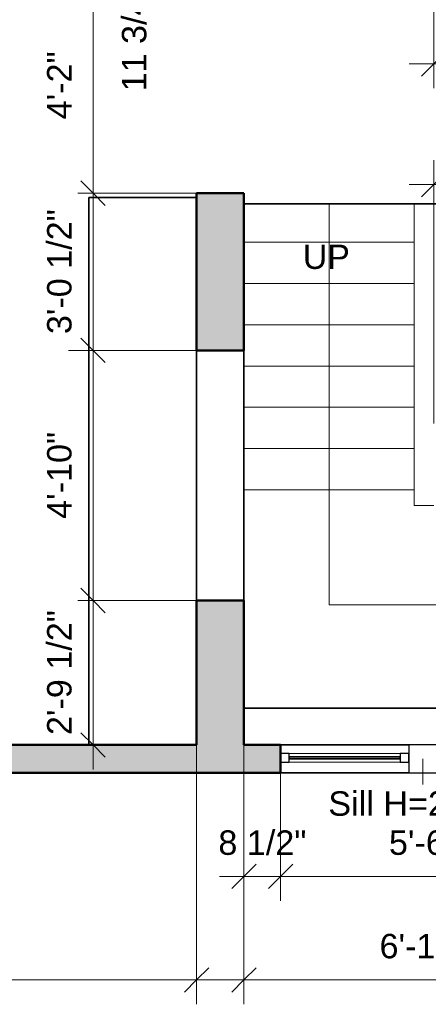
# Model space of a CAD drawing. Header units: inches. Extents: x -321 to 583, y -54 to 661.
# Tile 9 of 21: x 109 to 204, y -54 to 175. Entities that reach past the tile are written whole.
import ezdxf

# ---------------------------------------------------------------- set-up
doc = ezdxf.new("R2010")
doc.units = ezdxf.units.IN
doc.header["$MEASUREMENT"] = 0
for name, color, linetype, lineweight in [('A-ANNO-DIMS', 211, 'Continuous', 9), ('A-ANNO-DIMS-48', 211, 'Continuous', 9), ('A-DETL-THIN', 151, 'Continuous', 18), ('A-FLOR', 192, 'Continuous', 18), ('A-GENM', 13, 'Continuous', 18), ('A-GLAZ', 151, 'Continuous', 18), ('A-GLAZ-IDEN', 152, 'Continuous', 9), ('A-WALL', 113, 'Continuous', 18), ('A-WALL-PATT', 111, 'Continuous', 18), ('G-ANNO-TEXT', 231, 'Continuous', 9), ('Q-CASE', 31, 'Continuous', 18), ('S-STRS', 31, 'Continuous', 18)]:
    doc.layers.add(name, color=color, linetype=linetype, lineweight=lineweight)
doc.styles.add('Arial', font='arial.ttf', dxfattribs={"height": 5.669291})
doc.styles.add('Arial_1', font='arial.ttf', dxfattribs={"height": 5.625})
doc.dimstyles.new('Linear_-_3mm_Arial', dxfattribs={"dimscale": 12, "dimtxt": 5.784148, "dimasz": 0.472441, "dimexe": 0.472441, "dimexo": 0, "dimgap": 0.275591, "dimtad": 1, "dimrnd": 0.25, "dimzin": 3, "dimdsep": 46, "dimlunit": 4, "dimtxsty": 'Arial', "dimblk1": 'OBLIQUE', "dimblk2": 'OBLIQUE', "dimsah": 1, "dimcen": 0.09, "dimdle": 0.472441, "dimazin": 2, "dimtfac": 1, "dimtdec": 4, "dimtix": 1, "dimtmove": 0, "dimatfit": 3, "dimfxl": 1, "dimtvp": 1, "dimtfill": 1, "dimfrac": 2, "dimtolj": 1, "dimtzin": 0, "dimarcsym": 2})
doc.dimstyles.new('Linear_-_3mm_Arial_1', dxfattribs={"dimscale": 12, "dimtxt": 5.784148, "dimasz": 0.472441, "dimexe": 0.472441, "dimexo": 0, "dimgap": 0.275591, "dimtad": 1, "dimrnd": 0.25, "dimzin": 3, "dimdsep": 46, "dimlunit": 4, "dimtxsty": 'Arial', "dimblk1": 'OBLIQUE', "dimblk2": 'OBLIQUE', "dimsah": 1, "dimcen": 0.09, "dimdle": 0.472441, "dimazin": 2, "dimtfac": 1, "dimtdec": 4, "dimtix": 1, "dimtmove": 1, "dimatfit": 3, "dimfxl": 1, "dimtvp": 1, "dimtfill": 1, "dimfrac": 2, "dimtolj": 1, "dimtzin": 0, "dimarcsym": 2})

# ---------------------------------------------------------------- blocks, each defined once
blk = doc.blocks.new('Window_8 - 5_-6_ x 3_-0_-450275-2-2nd Floor Plan')
at = {"layer": 'A-GLAZ', "lineweight": 25}
for p, q in [((3.75, 3.25), (-2.75, 3.25)), ((-2.75, 3.25), (-2.75, -3.25)), ((3.75, -3.25), (3.75, 3.25)), ((-30.5, 1.25), (-32.5, 1.25)), ((-32.5, 1.25), (-32.5, -0.75)), ((-30.5, -0.75), (-30.5, 1.25)), ((-2.75, 1.25), (-4.75, 1.25)), ((-4.75, 1.25), (-4.75, -0.75)), ((-2.75, -0.75), (-2.75, 1.25)), ((5.75, 1.25), (3.75, 1.25)), ((3.75, 1.25), (3.75, -0.75)), ((5.75, -0.75), (5.75, 1.25)), ((33.5, 1.25), (31.5, 1.25)), ((31.5, 1.25), (31.5, -0.75)), ((33.5, -0.75), (33.5, 1.25)), ((-32.5, -0.75), (-30.5, -0.75)), ((-4.75, -0.75), (-2.75, -0.75)), ((3.75, -0.75), (5.75, -0.75)), ((31.5, -0.75), (33.5, -0.75)), ((-2.75, -3.25), (3.75, -3.25))]:
    blk.add_line(p, q, dxfattribs=at)
at = {"layer": 'A-GLAZ'}
for p, q in [((-30.5, 1.25), (-4.75, 1.25)), ((5.75, 1.25), (31.5, 1.25)), ((-4.75, -0.75), (-30.5, -0.75)), ((31.5, -0.75), (5.75, -0.75))]:
    blk.add_line(p, q, dxfattribs=at)
at = {"layer": 'A-GLAZ', "lineweight": 35}
for p, q in [((-4.75, 0.5), (-30.5, 0.5)), ((-30.5, 0.5), (-30.5, 0)), ((-30.5, 0), (-4.75, 0)), ((-4.75, 0), (-4.75, 0.5)), ((31.5, 0.5), (5.75, 0.5)), ((5.75, 0.5), (5.75, 0)), ((5.75, 0), (31.5, 0)), ((31.5, 0), (31.5, 0.5))]:
    blk.add_line(p, q, dxfattribs=at)
blk = doc.blocks.new('Casework 3 - Casework 3-449595-2-2nd Floor Plan')
at = {"layer": 'Q-CASE', "lineweight": 35}
for p, q in [((150.5, 133.5), (125.5, 133.5)), ((125.5, 133.5), (125.5, 6.5))]:
    blk.add_line(p, q, dxfattribs=at)
blk = doc.blocks.new('Generic Models 7 - Generic Models 7-462253-2-2nd Floor Plan')
at = {"layer": 'A-GENM', "lineweight": 35}
blk.add_line((244.5, 15), (161.5, 15), dxfattribs=at)
blk = doc.blocks.new('DIMBLOCK33-2-2nd Floor Plan')
at = {"layer": 'A-ANNO-DIMS-48'}
for p, q in [((6.5, 6.5), (6.5, -53.67)), ((6.5, -48), (6.5, 6.5)), ((150.5, 6.5), (150.5, -53.67)), ((150.5, -48), (150.5, 6.5)), ((0.83, -48), (156.17, -48))]:
    blk.add_line(p, q, dxfattribs=at)
at = {"layer": 'A-ANNO-DIMS-48', "lineweight": 35}
for p, q in [((6.5, -48), (9.33, -45.17)), ((150.5, -48), (153.33, -45.17)), ((6.5, -48), (3.67, -50.83)), ((150.5, -48), (147.67, -50.83))]:
    blk.add_line(p, q, dxfattribs=at)
at = {"layer": 'A-ANNO-DIMS-48', "color": 0, "insert": (68.44, -37.33), "char_height": 5.669, "width": 24.1332, "attachment_point": 1, "line_spacing_factor": 0.941778, "style": 'Arial', "bg_fill": 3, "box_fill_scale": 1.25, "bg_fill_color": 256, "bg_fill_true_color": 13158600, "bg_fill_transparency": 0}
blk.add_mtext('12\'-0"', dxfattribs=at)
blk = doc.blocks.new('_Oblique')
at = {"color": 0, "linetype": 'ByBlock', "lineweight": -2}
blk.add_line((-0.5, -0.5), (0.5, 0.5), dxfattribs=at)
blk = doc.blocks.new('DIMBLOCK34-2-2nd Floor Plan')
at = {"layer": 'A-ANNO-DIMS-48'}
for p, q in [((161.5, 6.5), (161.5, -29.67)), ((161.5, -24), (161.5, 6.5)), ((170, 0), (170, -29.67)), ((170, -24), (170, 0)), ((155.83, -24), (170, -24))]:
    blk.add_line(p, q, dxfattribs=at)
at = {"layer": 'A-ANNO-DIMS-48', "lineweight": 35}
for p, q in [((161.5, -24), (164.33, -21.17)), ((170, -24), (172.83, -21.17)), ((161.5, -24), (158.67, -26.83)), ((170, -24), (167.17, -26.83))]:
    blk.add_line(p, q, dxfattribs=at)
at = {"layer": 'A-ANNO-DIMS-48', "color": 0, "insert": (155.56, -13.33), "char_height": 5.669, "width": 24.4536, "attachment_point": 1, "line_spacing_factor": 0.941778, "style": 'Arial', "bg_fill": 3, "box_fill_scale": 1.25, "bg_fill_color": 256, "bg_fill_true_color": 13158600, "bg_fill_transparency": 0}
blk.add_mtext('8 1/2"', dxfattribs=at)
blk = doc.blocks.new('DIMBLOCK35-2-2nd Floor Plan')
at = {"layer": 'A-ANNO-DIMS-48'}
for p, q in [((170, 0), (170, -29.67)), ((170, -24), (170, 0)), ((236, 0), (236, -29.67)), ((236, -24), (236, 0)), ((170, -24), (236, -24))]:
    blk.add_line(p, q, dxfattribs=at)
at = {"layer": 'A-ANNO-DIMS-48', "lineweight": 35}
for p, q in [((170, -24), (172.83, -21.17)), ((236, -24), (238.83, -21.17)), ((170, -24), (167.17, -26.83)), ((236, -24), (233.17, -26.83))]:
    blk.add_line(p, q, dxfattribs=at)
at = {"layer": 'A-ANNO-DIMS-48', "color": 0, "insert": (195.12, -13.33), "char_height": 5.669, "width": 18.9008, "attachment_point": 1, "line_spacing_factor": 0.941778, "style": 'Arial', "bg_fill": 3, "box_fill_scale": 1.25, "bg_fill_color": 256, "bg_fill_true_color": 13158600, "bg_fill_transparency": 0}
blk.add_mtext('5\'-6"', dxfattribs=at)
blk = doc.blocks.new('DIMBLOCK37-2-2nd Floor Plan')
at = {"layer": 'A-ANNO-DIMS-48'}
for p, q in [((161.5, 6.5), (161.5, -53.67)), ((161.5, -48), (161.5, 6.5)), ((244.5, 6.5), (244.5, -53.67)), ((244.5, -48), (244.5, 6.5)), ((155.83, -48), (250.17, -48))]:
    blk.add_line(p, q, dxfattribs=at)
at = {"layer": 'A-ANNO-DIMS-48', "lineweight": 35}
for p, q in [((161.5, -48), (164.33, -45.17)), ((244.5, -48), (247.33, -45.17)), ((161.5, -48), (158.67, -50.83)), ((244.5, -48), (241.67, -50.83))]:
    blk.add_line(p, q, dxfattribs=at)
at = {"layer": 'A-ANNO-DIMS-48', "color": 0, "insert": (192.94, -37.33), "char_height": 5.669, "width": 24.1332, "attachment_point": 1, "line_spacing_factor": 0.941778, "style": 'Arial', "bg_fill": 3, "box_fill_scale": 1.25, "bg_fill_color": 256, "bg_fill_true_color": 13158600, "bg_fill_transparency": 0}
blk.add_mtext('6\'-11"', dxfattribs=at)
blk = doc.blocks.new('DIMBLOCK102-2-2nd Floor Plan')
at = {"layer": 'A-ANNO-DIMS-48', "lineweight": 35}
for p, q in [((126.5, 196.25), (123.67, 199.08)), ((126.5, 196.25), (129.33, 193.41)), ((126.5, 184.5), (123.67, 187.33)), ((126.5, 184.5), (129.33, 181.66))]:
    blk.add_line(p, q, dxfattribs=at)
at = {"layer": 'A-ANNO-DIMS-48'}
for p, q in [((150.5, 196.25), (120.83, 196.25)), ((126.5, 196.25), (126.5, 184.5)), ((126.5, 196.25), (150.5, 196.25)), ((150.5, 184.5), (120.83, 184.5)), ((126.5, 184.5), (150.5, 184.5))]:
    blk.add_line(p, q, dxfattribs=at)
blk.add_ellipse((126.5, 182.83), major_axis=(9.6, 0), ratio=0.786124, start_param=0, end_param=1.570796, dxfattribs=at)
at = {"layer": 'A-ANNO-DIMS-48', "color": 0, "insert": (133.19, 158.09), "char_height": 5.669, "width": 29.686, "attachment_point": 1, "rotation": 90, "line_spacing_factor": 0.941778, "style": 'Arial', "bg_fill": 3, "box_fill_scale": 1.25, "bg_fill_color": 256, "bg_fill_true_color": 13158600, "bg_fill_transparency": 0}
blk.add_mtext('11 3/4"', dxfattribs=at)
blk = doc.blocks.new('DIMBLOCK103-2-2nd Floor Plan')
at = {"layer": 'A-ANNO-DIMS-48', "lineweight": 35}
for p, q in [((126.5, 184.5), (123.67, 187.33)), ((126.5, 184.5), (129.33, 181.66)), ((126.5, 134.5), (123.67, 137.33)), ((126.5, 134.5), (129.33, 131.66))]:
    blk.add_line(p, q, dxfattribs=at)
at = {"layer": 'A-ANNO-DIMS-48'}
for p, q in [((150.5, 184.5), (120.83, 184.5)), ((126.5, 184.5), (126.5, 134.5)), ((126.5, 184.5), (150.5, 184.5)), ((150.5, 134.5), (120.83, 134.5)), ((126.5, 134.5), (150.5, 134.5))]:
    blk.add_line(p, q, dxfattribs=at)
at = {"layer": 'A-ANNO-DIMS-48', "color": 0, "insert": (115.83, 151.62), "char_height": 5.669, "width": 18.9008, "attachment_point": 1, "rotation": 90, "line_spacing_factor": 0.941778, "style": 'Arial', "bg_fill": 3, "box_fill_scale": 1.25, "bg_fill_color": 256, "bg_fill_true_color": 13158600, "bg_fill_transparency": 0}
blk.add_mtext('4\'-2"', dxfattribs=at)
blk = doc.blocks.new('DIMBLOCK104-2-2nd Floor Plan')
at = {"layer": 'A-ANNO-DIMS-48', "lineweight": 35}
for p, q in [((126.5, 134.5), (123.67, 137.33)), ((126.5, 134.5), (129.33, 131.66)), ((126.5, 98), (123.67, 100.83)), ((126.5, 98), (129.33, 95.17))]:
    blk.add_line(p, q, dxfattribs=at)
at = {"layer": 'A-ANNO-DIMS-48'}
for p, q in [((150.5, 134.5), (120.83, 134.5)), ((126.5, 134.5), (126.5, 98)), ((126.5, 134.5), (150.5, 134.5)), ((150.5, 98), (120.83, 98)), ((126.5, 98), (150.5, 98))]:
    blk.add_line(p, q, dxfattribs=at)
at = {"layer": 'A-ANNO-DIMS-48', "color": 0, "insert": (115.83, 101.79), "char_height": 5.669, "width": 34.7049, "attachment_point": 1, "rotation": 90, "line_spacing_factor": 0.941778, "style": 'Arial', "bg_fill": 3, "box_fill_scale": 1.25, "bg_fill_color": 256, "bg_fill_true_color": 13158600, "bg_fill_transparency": 0}
blk.add_mtext('3\'-0 1/2"', dxfattribs=at)
blk = doc.blocks.new('DIMBLOCK105-2-2nd Floor Plan')
at = {"layer": 'A-ANNO-DIMS-48', "lineweight": 35}
for p, q in [((126.5, 98), (123.67, 100.83)), ((126.5, 98), (129.33, 95.17)), ((126.5, 40), (123.67, 42.83)), ((126.5, 40), (129.33, 37.17))]:
    blk.add_line(p, q, dxfattribs=at)
at = {"layer": 'A-ANNO-DIMS-48'}
for p, q in [((150.5, 98), (120.83, 98)), ((126.5, 98), (126.5, 40)), ((126.5, 98), (150.5, 98)), ((150.5, 40), (120.83, 40)), ((126.5, 40), (150.5, 40))]:
    blk.add_line(p, q, dxfattribs=at)
at = {"layer": 'A-ANNO-DIMS-48', "color": 0, "insert": (115.83, 58.94), "char_height": 5.669, "width": 24.1332, "attachment_point": 1, "rotation": 90, "line_spacing_factor": 0.941778, "style": 'Arial', "bg_fill": 3, "box_fill_scale": 1.25, "bg_fill_color": 256, "bg_fill_true_color": 13158600, "bg_fill_transparency": 0}
blk.add_mtext('4\'-10"', dxfattribs=at)
blk = doc.blocks.new('DIMBLOCK106-2-2nd Floor Plan')
at = {"layer": 'A-ANNO-DIMS-48', "lineweight": 35}
for p, q in [((126.5, 40), (123.67, 42.83)), ((126.5, 40), (129.33, 37.17)), ((126.5, 6.5), (123.67, 9.33)), ((126.5, 6.5), (129.33, 3.67))]:
    blk.add_line(p, q, dxfattribs=at)
at = {"layer": 'A-ANNO-DIMS-48'}
for p, q in [((150.5, 40), (120.83, 40)), ((126.5, 40), (126.5, 0.83)), ((126.5, 40), (150.5, 40)), ((150.25, 6.5), (120.83, 6.5)), ((126.5, 6.5), (150.25, 6.5))]:
    blk.add_line(p, q, dxfattribs=at)
at = {"layer": 'A-ANNO-DIMS-48', "color": 0, "insert": (115.83, 8.79), "char_height": 5.669, "width": 34.7049, "attachment_point": 1, "rotation": 90, "line_spacing_factor": 0.941778, "style": 'Arial', "bg_fill": 3, "box_fill_scale": 1.25, "bg_fill_color": 256, "bg_fill_true_color": 13158600, "bg_fill_transparency": 0}
blk.add_mtext('2\'-9 1/2"', dxfattribs=at)
blk = doc.blocks.new('DIMBLOCK107-2-2nd Floor Plan')
at = {"layer": 'A-ANNO-DIMS-48'}
for p, q in [((102.5, 403.17), (102.5, 0.83)), ((154.36, 397.5), (96.83, 397.5)), ((102.5, 397.5), (154.36, 397.5)), ((150.25, 6.5), (96.83, 6.5)), ((102.5, 6.5), (150.25, 6.5))]:
    blk.add_line(p, q, dxfattribs=at)
at = {"layer": 'A-ANNO-DIMS-48', "lineweight": 35}
for p, q in [((102.5, 397.5), (99.67, 400.33)), ((102.5, 397.5), (105.33, 394.67)), ((102.5, 6.5), (99.67, 9.33)), ((102.5, 6.5), (105.33, 3.67))]:
    blk.add_line(p, q, dxfattribs=at)
at = {"layer": 'A-ANNO-DIMS-48', "color": 0, "insert": (91.83, 191.94), "char_height": 5.669, "width": 24.1332, "attachment_point": 1, "rotation": 90, "line_spacing_factor": 0.941778, "style": 'Arial', "bg_fill": 3, "box_fill_scale": 1.25, "bg_fill_color": 256, "bg_fill_true_color": 13158600, "bg_fill_transparency": 0}
blk.add_mtext('32\'-7"', dxfattribs=at)
blk = doc.blocks.new('DIMBLOCK180-2-2nd Floor Plan')
at = {"layer": 'A-ANNO-DIMS-48'}
for p, q in [((205.5, 81.06), (205.5, 142.17)), ((244.5, 81.06), (244.5, 142.17)), ((199.83, 136.5), (250.17, 136.5)), ((205.5, 136.5), (205.5, 81.06)), ((244.5, 136.5), (244.5, 81.06))]:
    blk.add_line(p, q, dxfattribs=at)
at = {"layer": 'A-ANNO-DIMS-48', "lineweight": 35}
for p, q in [((205.5, 136.5), (208.33, 139.33)), ((244.5, 136.5), (247.33, 139.33)), ((205.5, 136.5), (202.67, 133.67)), ((244.5, 136.5), (241.67, 133.67))]:
    blk.add_line(p, q, dxfattribs=at)
at = {"layer": 'A-ANNO-DIMS-48', "color": 0, "insert": (217.12, 147.17), "char_height": 5.669, "width": 18.9008, "attachment_point": 1, "line_spacing_factor": 0.941778, "style": 'Arial', "bg_fill": 3, "box_fill_scale": 1.25, "bg_fill_color": 256, "bg_fill_true_color": 13158600, "bg_fill_transparency": 0}
blk.add_mtext('3\'-3"', dxfattribs=at)
blk = doc.blocks.new('DIMBLOCK194-2-2nd Floor Plan')
at = {"layer": 'A-ANNO-DIMS-48'}
for p, q in [((205.5, 188.5), (205.5, 158.83)), ((205.5, 164.5), (205.5, 188.5)), ((246.5, 188.5), (246.5, 158.83)), ((246.5, 164.5), (246.5, 188.5)), ((199.83, 164.5), (246.5, 164.5))]:
    blk.add_line(p, q, dxfattribs=at)
at = {"layer": 'A-ANNO-DIMS-48', "lineweight": 35}
for p, q in [((205.5, 164.5), (208.33, 167.33)), ((246.5, 164.5), (249.33, 167.33)), ((205.5, 164.5), (202.67, 161.66)), ((246.5, 164.5), (243.67, 161.66))]:
    blk.add_line(p, q, dxfattribs=at)
at = {"layer": 'A-ANNO-DIMS-48', "color": 0, "insert": (218.12, 175.16), "char_height": 5.669, "width": 18.9008, "attachment_point": 1, "line_spacing_factor": 0.941778, "style": 'Arial', "bg_fill": 3, "box_fill_scale": 1.25, "bg_fill_color": 256, "bg_fill_true_color": 13158600, "bg_fill_transparency": 0}
blk.add_mtext('3\'-5"', dxfattribs=at)

msp = doc.modelspace()

# ---------------------------------------------------------------- hatches: boundary and pattern name
at = {"layer": 'A-WALL-PATT'}
h = msp.add_hatch(color=256, dxfattribs=at)
h.paths.add_polyline_path([(150.5, 6.5), (161.5, 6.5), (161.5, 40), (150.5, 40), (150.5, 8.878)])
h.paths.add_polyline_path([(161.5, 98), (161.5, 134.496), (150.5, 134.496), (150.5, 98)])
h.paths.add_polyline_path([(161.5, 184.496), (161.5, 196.246), (150.5, 196.246), (150.5, 184.496)])
h = msp.add_hatch(color=256, dxfattribs=at)
h.paths.add_polyline_path([(313.25, 0), (313.25, 6.5), (236, 6.5), (236, 0), (254.88, 0)])
h.paths.add_polyline_path([(170, 0), (170, 6.5), (0, 6.5), (0, 0), (130.357, 0)])

# ---------------------------------------------------------------- linework, layer by layer
at = {"layer": 'A-DETL-THIN'}
for p in [(181.25, 132), (225, 39)]:
    msp.add_line(p, (181.25, 39), dxfattribs=at)
at = {"layer": 'A-FLOR', "lineweight": 35}
msp.add_line((161.5, 132), (244.5, 132), dxfattribs=at)
at = {"layer": 'A-GLAZ-IDEN', "lineweight": 18}
msp.add_line((203, 3.25), (203, -2.681), dxfattribs=at)
at = {"layer": 'A-WALL', "lineweight": 50}
for p, q in [((150.5, 134.496), (150.5, 98)), ((161.5, 134.496), (150.5, 134.496)), ((161.5, 98), (161.5, 134.496)), ((150.5, 98), (161.5, 98)), ((150.5, 40), (150.5, 6.5)), ((161.5, 40), (150.5, 40)), ((161.5, 6.5), (161.5, 40)), ((150.5, 6.5), (6.5, 6.5)), ((170, 6.5), (161.5, 6.5)), ((170, 0), (170, 6.5)), ((0, 0), (170, 0))]:
    msp.add_line(p, q, dxfattribs=at)
at = {"layer": 'A-WALL', "lineweight": 35}
for p, q in [((150.5, 40), (150.5, 98)), ((161.5, 98), (161.5, 40)), ((170, 6.5), (199.75, 6.5)), ((199.75, 0), (170, 0))]:
    msp.add_line(p, q, dxfattribs=at)
at = {"layer": 'S-STRS'}
for p, q in [((201, 132), (201, 113.536)), ((161.5, 123.107), (201, 123.107)), ((161.5, 113.536), (201, 113.536)), ((201, 113.536), (201, 84.821)), ((161.5, 103.964), (201, 103.964)), ((161.5, 94.393), (201, 94.393)), ((161.5, 84.821), (201, 84.821)), ((201, 84.821), (201, 62)), ((161.5, 75.25), (201, 75.25)), ((161.5, 65.679), (201, 65.679)), ((201, 62), (205.5, 62))]:
    msp.add_line(p, q, dxfattribs=at)

# ---------------------------------------------------------------- block references
at = {"layer": 'A-GENM', "lineweight": 35}
msp.add_blockref('Generic Models 7 - Generic Models 7-462253-2-2nd Floor Plan', (0, 0), dxfattribs=at)
at = {"layer": 'A-GLAZ', "lineweight": 35}
msp.add_blockref('Window_8 - 5_-6_ x 3_-0_-450275-2-2nd Floor Plan', (202.5, 3.25), dxfattribs=at)
at = {"layer": 'Q-CASE', "lineweight": 35}
msp.add_blockref('Casework 3 - Casework 3-449595-2-2nd Floor Plan', (0, 0), dxfattribs=at)

# ---------------------------------------------------------------- texts
at = {"layer": 'A-GLAZ-IDEN', "insert": (181.06, -4.262), "char_height": 5.66929, "width": 53.025, "attachment_point": 1, "style": 'Arial'}
msp.add_mtext('Sill H=2\'-10"', dxfattribs=at)
at = {"layer": 'G-ANNO-TEXT', "color": 7, "insert": (175.146, 122.542), "char_height": 5.625, "width": 13.4835, "attachment_point": 1, "style": 'Arial_1'}
msp.add_mtext('UP', dxfattribs=at)

# ---------------------------------------------------------------- dimensions: what is measured, and where the dimension line sits
at = {"layer": 'A-ANNO-DIMS'}
dim = msp.add_linear_dim(base=(246.5, 164.496), p1=(205.5, 188.496), p2=(246.5, 188.496), dimstyle='Linear_-_3mm_Arial', override={"dimpost": '<>', "dimfxl": 41}, dxfattribs=at)
dim.commit()
dim.dimension.update_dxf_attribs({"geometry": 'DIMBLOCK194-2-2nd Floor Plan', "text_midpoint": (226, 170.699)})

# ---------------------------------------------------------------- next in the draw order: dimensions: what is measured, and where the dimension line sits
dim = msp.add_linear_dim(base=(126.5, 184.496), p1=(150.5, 196.246), p2=(150.5, 184.496), angle=90, dimstyle='Linear_-_3mm_Arial_1', override={"dimpost": '<>', "dimfxl": 11.75}, dxfattribs=at)
dim.commit()
dim.dimension.update_dxf_attribs({"geometry": 'DIMBLOCK102-2-2nd Floor Plan', "text_midpoint": (136.965, 172.932), "dimtype": 160, "text_rotation": 90})
dim = msp.add_linear_dim(base=(244.5, 136.5), p1=(205.5, 81.063), p2=(244.5, 81.063), dimstyle='Linear_-_3mm_Arial', override={"dimpost": '<>', "dimfxl": 39}, dxfattribs=at)
dim.commit()
dim.dimension.update_dxf_attribs({"geometry": 'DIMBLOCK180-2-2nd Floor Plan', "text_midpoint": (225, 142.704)})
dim = msp.add_linear_dim(base=(150.5, -48), p1=(6.5, 6.5), p2=(150.5, 6.5), angle=0, dimstyle='Linear_-_3mm_Arial', override={"dimpost": '<>', "dimfxl": 144}, dxfattribs=at)
dim.commit()
dim.dimension.update_dxf_attribs({"geometry": 'DIMBLOCK33-2-2nd Floor Plan', "text_midpoint": (78.5, -41.798)})

# ---------------------------------------------------------------- next in the draw order: dimensions: what is measured, and where the dimension line sits
dim = msp.add_linear_dim(base=(126.5, 134.496), p1=(150.5, 184.496), p2=(150.5, 134.496), angle=90, dimstyle='Linear_-_3mm_Arial', override={"dimpost": '<>', "dimfxl": 50}, dxfattribs=at)
dim.commit()
dim.dimension.update_dxf_attribs({"geometry": 'DIMBLOCK103-2-2nd Floor Plan', "text_midpoint": (120.347, 159.496)})
dim = msp.add_linear_dim(base=(170, -24), p1=(161.5, 6.5), p2=(170, 0), dimstyle='Linear_-_3mm_Arial', override={"dimpost": '<>', "dimfxl": 10.700467}, dxfattribs=at)
dim.commit()
dim.dimension.update_dxf_attribs({"geometry": 'DIMBLOCK34-2-2nd Floor Plan', "text_midpoint": (165.75, -17.762)})

# ---------------------------------------------------------------- next in the draw order: dimensions: what is measured, and where the dimension line sits
dim = msp.add_linear_dim(base=(126.5, 98), p1=(150.5, 134.496), p2=(150.5, 98), angle=90, dimstyle='Linear_-_3mm_Arial', override={"dimpost": '<>', "dimfxl": 36.495858}, dxfattribs=at)
dim.commit()
dim.dimension.update_dxf_attribs({"geometry": 'DIMBLOCK104-2-2nd Floor Plan', "text_midpoint": (120.26, 116.248)})
dim = msp.add_linear_dim(base=(236, -24), p1=(170, 0), p2=(236, 0), dimstyle='Linear_-_3mm_Arial', override={"dimpost": '<>', "dimfxl": 66}, dxfattribs=at)
dim.commit()
dim.dimension.update_dxf_attribs({"geometry": 'DIMBLOCK35-2-2nd Floor Plan', "text_midpoint": (203, -17.798)})

# ---------------------------------------------------------------- next in the draw order: dimensions: what is measured, and where the dimension line sits
dim = msp.add_linear_dim(base=(126.5, 40), p1=(150.5, 98), p2=(150.5, 40), angle=90, dimstyle='Linear_-_3mm_Arial', override={"dimpost": '<>', "dimfxl": 58}, dxfattribs=at)
dim.commit()
dim.dimension.update_dxf_attribs({"geometry": 'DIMBLOCK105-2-2nd Floor Plan', "text_midpoint": (120.298, 69)})
dim = msp.add_linear_dim(base=(244.5, -48), p1=(161.5, 6.5), p2=(244.5, 6.5), dimstyle='Linear_-_3mm_Arial', override={"dimpost": '<>', "dimfxl": 83}, dxfattribs=at)
dim.commit()
dim.dimension.update_dxf_attribs({"geometry": 'DIMBLOCK37-2-2nd Floor Plan', "text_midpoint": (203, -41.798)})

# ---------------------------------------------------------------- next in the draw order: dimensions: what is measured, and where the dimension line sits
dim = msp.add_linear_dim(base=(126.5, 6.5), p1=(150.5, 40), p2=(150.25, 6.5), angle=90, dimstyle='Linear_-_3mm_Arial', override={"dimpost": '<>', "dimfxl": 33.500933}, dxfattribs=at)
dim.commit()
dim.dimension.update_dxf_attribs({"geometry": 'DIMBLOCK106-2-2nd Floor Plan', "text_midpoint": (120.262, 23.25)})

# ---------------------------------------------------------------- next in the draw order: dimensions: what is measured, and where the dimension line sits
dim = msp.add_linear_dim(base=(102.5, 6.5), p1=(154.356, 397.5), p2=(150.25, 6.5), angle=90, dimstyle='Linear_-_3mm_Arial', override={"dimpost": '<>', "dimfxl": 391.021556}, dxfattribs=at)
dim.commit()
dim.dimension.update_dxf_attribs({"geometry": 'DIMBLOCK107-2-2nd Floor Plan', "text_midpoint": (96.296, 202)})

doc.saveas('drawing.dxf')
